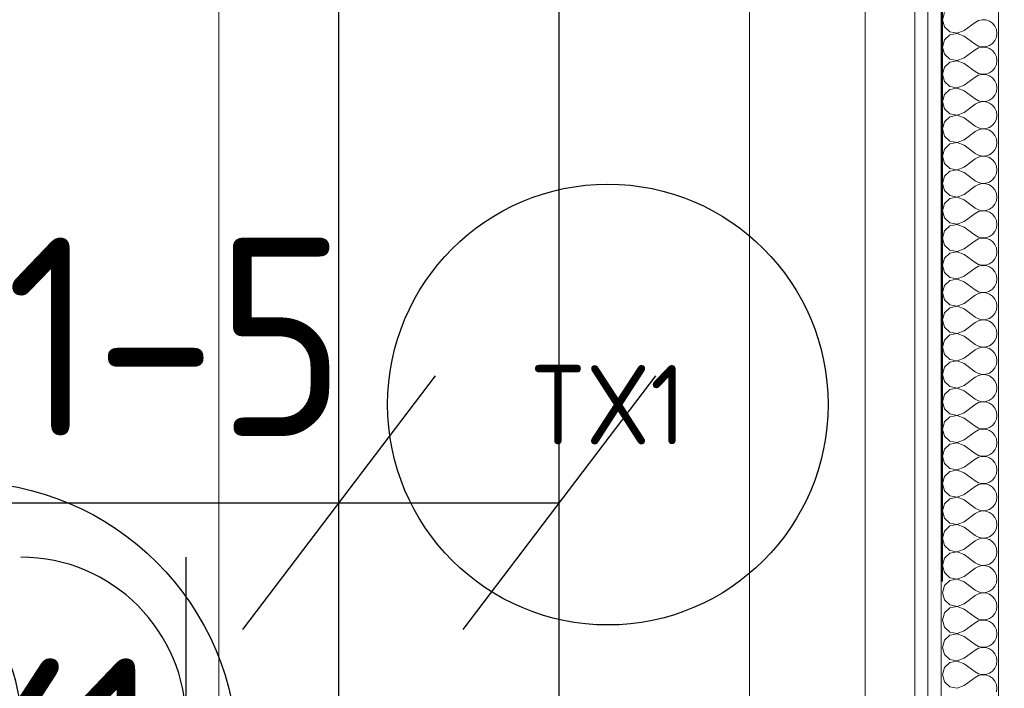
# Model space of a CAD drawing. Header units: millimetres. Extents: x -39149 to 267781, y -2340 to 58540.
# Tile 24 of 244: x 6349 to 7243, y 9063 to 9670. Entities that reach past the tile are written whole.
import ezdxf
from ezdxf.enums import TextEntityAlignment as Align

# ---------------------------------------------------------------- set-up
doc = ezdxf.new("R2010")
doc.units = ezdxf.units.MM
doc.header["$LTSCALE"] = 100
doc.header["$MEASUREMENT"] = 0
for name, pattern in [('B0605', [141, 70, -35, 1, -35]), ('B0704', [150, 100, -50]), ('E_GOOT2', [2000, 1000, 1000])]:
    doc.linetypes.add(name, pattern=pattern)
for name, color, linetype in [('22 C Binnenwanden', 7, 'Continuous'), ('22 C Binnenwanden Doorsnede-arcering', 7, 'Continuous'), ('22 C Binnenwanden Laagscheidingslijnen', 7, 'Continuous'), ('45 Plafond', 7, 'Continuous'), ('82 Interieur', 7, 'Continuous'), ('A Stramien', 7, 'Continuous'), ('EL6122--_L', 4, 'Continuous'), ('EL6131--_KG', 3, 'Continuous'), ('EL6311--_LICHT_BINNEN', 3, 'Continuous'), ('handhaven - AL$1A---_ALGEMEEN', 8, 'Continuous'), ('T Maatvoering 1_ 50', 7, 'Continuous')]:
    doc.layers.add(name, color=color, linetype=linetype)
doc.styles.add('BURO-018', font='isocp.shx', dxfattribs={"height": 180})
doc.styles.add('GENERATED_STYLE_3', font='swiss.ttf', dxfattribs={"width": 0.96})

# ---------------------------------------------------------------- blocks, each defined once
blk = doc.blocks.new('Slab_152_7', base_point=(61.48, 11625))
at = {"layer": '45 Plafond', "color": 8, "linetype": 'Continuous', "lineweight": 0}
blk.add_lwpolyline([(61.48, 11625), (7161.48, 11625), (7161.48, 7850), (18261.48, 7850), (18261.48, 10250), (18050.2, 10250), (18050.2, 11625), (35849.88, 11625), (35849.88, 11399.97), (36099.88, 11399.97), (36099.88, 12175), (39053.15, 12175), (39053.15, 11445), (43211.48, 11445), (43211.48, 10132), (43211.48, 5466.07), (41411.48, 5466.07), (41411.48, 10199.65), (34211.48, 10199.65), (34211.48, 612.08, -0.138201), (61.48, 5162.88)], format="xyb", close=True, dxfattribs=at)
blk = doc.blocks.new('*X800')
at = {"layer": '22 C Binnenwanden Doorsnede-arcering', "color": 8, "linetype": 'Continuous', "lineweight": 0}
for p, q in [((7188.57, 9676.03), (7186.72, 9669.52)), ((7186.72, 9669.52), (7188.57, 9663.01)), ((7206.53, 9659.62), (7216.43, 9667.05)), ((7219.42, 9668.7), (7216.43, 9667.05)), ((7222.75, 9669.47), (7219.42, 9668.7)), ((7226.16, 9669.31), (7222.75, 9669.47)), ((7229.4, 9668.22), (7226.16, 9669.31)), ((7232.21, 9666.28), (7229.4, 9668.22)), ((7234.39, 9663.65), (7232.21, 9666.28)), ((7188.57, 9663.01), (7193.56, 9658.45)), ((7193.56, 9658.45), (7200.21, 9657.19)), ((7200.21, 9657.19), (7206.53, 9659.62)), ((7235.77, 9660.53), (7234.39, 9663.65)), ((7236.24, 9657.14), (7235.77, 9660.53)), ((7188.57, 9651.27), (7186.72, 9644.76)), ((7193.56, 9655.84), (7188.57, 9651.27)), ((7200.21, 9657.09), (7193.56, 9655.84)), ((7206.53, 9654.67), (7200.21, 9657.09)), ((7206.53, 9654.67), (7216.43, 9647.24)), ((7232.21, 9648), (7234.39, 9650.63)), ((7234.39, 9650.63), (7235.77, 9653.76)), ((7235.77, 9653.76), (7236.24, 9657.14)), ((7186.72, 9644.76), (7188.57, 9638.25)), ((7206.53, 9634.86), (7216.43, 9642.29)), ((7216.43, 9647.24), (7219.42, 9645.59)), ((7219.42, 9643.94), (7216.43, 9642.29)), ((7219.42, 9645.59), (7222.75, 9644.81)), ((7222.75, 9644.71), (7219.42, 9643.94)), ((7222.75, 9644.81), (7226.16, 9644.98)), ((7226.16, 9644.55), (7222.75, 9644.71)), ((7226.16, 9644.98), (7229.4, 9646.07)), ((7229.4, 9643.45), (7226.16, 9644.55)), ((7229.4, 9646.07), (7232.21, 9648)), ((7232.21, 9641.52), (7229.4, 9643.45)), ((7234.39, 9638.89), (7232.21, 9641.52)), ((7188.57, 9638.25), (7193.56, 9633.69)), ((7193.56, 9631.07), (7188.57, 9626.51)), ((7193.56, 9633.69), (7200.21, 9632.43)), ((7200.21, 9632.33), (7193.56, 9631.07)), ((7200.21, 9632.43), (7206.53, 9634.86)), ((7206.53, 9629.9), (7200.21, 9632.33)), ((7235.77, 9635.76), (7234.39, 9638.89)), ((7236.24, 9632.38), (7235.77, 9635.76)), ((7235.77, 9629), (7236.24, 9632.38)), ((7188.57, 9626.51), (7186.72, 9620)), ((7206.53, 9629.9), (7216.43, 9622.48)), ((7216.43, 9622.48), (7219.42, 9620.82)), ((7229.4, 9621.31), (7232.21, 9623.24)), ((7232.21, 9623.24), (7234.39, 9625.87)), ((7234.39, 9625.87), (7235.77, 9629)), ((7186.72, 9620), (7188.57, 9613.49)), ((7188.57, 9613.49), (7193.56, 9608.93)), ((7206.53, 9610.1), (7216.43, 9617.52)), ((7219.42, 9619.18), (7216.43, 9617.52)), ((7219.42, 9620.82), (7222.75, 9620.05)), ((7222.75, 9619.95), (7219.42, 9619.18)), ((7222.75, 9620.05), (7226.16, 9620.22)), ((7226.16, 9619.78), (7222.75, 9619.95)), ((7226.16, 9620.22), (7229.4, 9621.31)), ((7229.4, 9618.69), (7226.16, 9619.78)), ((7232.21, 9616.76), (7229.4, 9618.69)), ((7234.39, 9614.13), (7232.21, 9616.76)), ((7235.77, 9611), (7234.39, 9614.13)), ((7193.56, 9606.31), (7188.57, 9601.75)), ((7193.56, 9608.93), (7200.21, 9607.67)), ((7200.21, 9607.57), (7193.56, 9606.31)), ((7200.21, 9607.67), (7206.53, 9610.1)), ((7206.53, 9605.14), (7200.21, 9607.57)), ((7206.53, 9605.14), (7216.43, 9597.71)), ((7234.39, 9601.11), (7235.77, 9604.24)), ((7236.24, 9607.62), (7235.77, 9611)), ((7235.77, 9604.24), (7236.24, 9607.62)), ((7188.57, 9601.75), (7186.72, 9595.24)), ((7186.72, 9595.24), (7188.57, 9588.73)), ((7216.43, 9597.71), (7219.42, 9596.06)), ((7219.42, 9596.06), (7222.75, 9595.29)), ((7222.75, 9595.19), (7219.42, 9594.41)), ((7222.75, 9595.29), (7226.16, 9595.45)), ((7226.16, 9595.02), (7222.75, 9595.19)), ((7226.16, 9595.45), (7229.4, 9596.55)), ((7229.4, 9593.93), (7226.16, 9595.02)), ((7229.4, 9596.55), (7232.21, 9598.48)), ((7232.21, 9598.48), (7234.39, 9601.11)), ((7188.57, 9588.73), (7193.56, 9584.16)), ((7206.53, 9585.33), (7216.43, 9592.76)), ((7219.42, 9594.41), (7216.43, 9592.76)), ((7232.21, 9592), (7229.4, 9593.93)), ((7234.39, 9589.37), (7232.21, 9592)), ((7235.77, 9586.24), (7234.39, 9589.37)), ((7236.24, 9582.86), (7235.77, 9586.24)), ((7188.57, 9576.99), (7186.72, 9570.48)), ((7193.56, 9581.55), (7188.57, 9576.99)), ((7193.56, 9584.16), (7200.21, 9582.91)), ((7200.21, 9582.81), (7193.56, 9581.55)), ((7200.21, 9582.91), (7206.53, 9585.33)), ((7206.53, 9580.38), (7200.21, 9582.81)), ((7206.53, 9580.38), (7216.43, 9572.95)), ((7234.39, 9576.35), (7235.77, 9579.47)), ((7235.77, 9579.47), (7236.24, 9582.86)), ((7186.72, 9570.48), (7188.57, 9563.97)), ((7206.53, 9560.57), (7216.43, 9568)), ((7216.43, 9572.95), (7219.42, 9571.3)), ((7219.42, 9569.65), (7216.43, 9568)), ((7219.42, 9571.3), (7222.75, 9570.53)), ((7222.75, 9570.43), (7219.42, 9569.65)), ((7222.75, 9570.53), (7226.16, 9570.69)), ((7226.16, 9570.26), (7222.75, 9570.43)), ((7226.16, 9570.69), (7229.4, 9571.78)), ((7229.4, 9569.17), (7226.16, 9570.26)), ((7229.4, 9571.78), (7232.21, 9573.72)), ((7232.21, 9567.23), (7229.4, 9569.17)), ((7232.21, 9573.72), (7234.39, 9576.35)), ((7188.57, 9563.97), (7193.56, 9559.4)), ((7193.56, 9559.4), (7200.21, 9558.15)), ((7200.21, 9558.15), (7206.53, 9560.57)), ((7234.39, 9564.6), (7232.21, 9567.23)), ((7235.77, 9561.48), (7234.39, 9564.6)), ((7236.24, 9558.1), (7235.77, 9561.48)), ((7188.57, 9552.22), (7186.72, 9545.71)), ((7193.56, 9556.79), (7188.57, 9552.22)), ((7200.21, 9558.05), (7193.56, 9556.79)), ((7206.53, 9555.62), (7200.21, 9558.05)), ((7206.53, 9555.62), (7216.43, 9548.19)), ((7232.21, 9548.96), (7234.39, 9551.59)), ((7234.39, 9551.59), (7235.77, 9554.71)), ((7235.77, 9554.71), (7236.24, 9558.1)), ((7186.72, 9545.71), (7188.57, 9539.21)), ((7206.53, 9535.81), (7216.43, 9543.24)), ((7216.43, 9548.19), (7219.42, 9546.54)), ((7219.42, 9544.89), (7216.43, 9543.24)), ((7219.42, 9546.54), (7222.75, 9545.76)), ((7222.75, 9545.66), (7219.42, 9544.89)), ((7222.75, 9545.76), (7226.16, 9545.93)), ((7226.16, 9545.5), (7222.75, 9545.66)), ((7226.16, 9545.93), (7229.4, 9547.02)), ((7229.4, 9544.41), (7226.16, 9545.5)), ((7229.4, 9547.02), (7232.21, 9548.96)), ((7232.21, 9542.47), (7229.4, 9544.41)), ((7234.39, 9539.84), (7232.21, 9542.47)), ((7188.57, 9539.21), (7193.56, 9534.64)), ((7193.56, 9534.64), (7200.21, 9533.38)), ((7200.21, 9533.28), (7193.56, 9532.03)), ((7200.21, 9533.38), (7206.53, 9535.81)), ((7206.53, 9530.86), (7200.21, 9533.28)), ((7235.77, 9536.72), (7234.39, 9539.84)), ((7236.24, 9533.33), (7235.77, 9536.72)), ((7235.77, 9529.95), (7236.24, 9533.33)), ((7188.57, 9527.46), (7186.72, 9520.95)), ((7193.56, 9532.03), (7188.57, 9527.46)), ((7206.53, 9530.86), (7216.43, 9523.43)), ((7216.43, 9523.43), (7219.42, 9521.78)), ((7229.4, 9522.26), (7232.21, 9524.19)), ((7232.21, 9524.19), (7234.39, 9526.82)), ((7234.39, 9526.82), (7235.77, 9529.95)), ((7186.72, 9520.95), (7188.57, 9514.44)), ((7188.57, 9514.44), (7193.56, 9509.88)), ((7206.53, 9511.05), (7216.43, 9518.48)), ((7219.42, 9520.13), (7216.43, 9518.48)), ((7219.42, 9521.78), (7222.75, 9521)), ((7222.75, 9520.9), (7219.42, 9520.13)), ((7222.75, 9521), (7226.16, 9521.17)), ((7226.16, 9520.74), (7222.75, 9520.9)), ((7226.16, 9521.17), (7229.4, 9522.26)), ((7229.4, 9519.65), (7226.16, 9520.74)), ((7232.21, 9517.71), (7229.4, 9519.65)), ((7234.39, 9515.08), (7232.21, 9517.71)), ((7235.77, 9511.95), (7234.39, 9515.08)), ((7193.56, 9507.26), (7188.57, 9502.7)), ((7193.56, 9509.88), (7200.21, 9508.62)), ((7200.21, 9508.52), (7193.56, 9507.26)), ((7200.21, 9508.62), (7206.53, 9511.05)), ((7206.53, 9506.1), (7200.21, 9508.52)), ((7206.53, 9506.1), (7216.43, 9498.67)), ((7236.24, 9508.57), (7235.77, 9511.95)), ((7235.77, 9505.19), (7236.24, 9508.57)), ((7188.57, 9502.7), (7186.72, 9496.19)), ((7216.43, 9498.67), (7219.42, 9497.01)), ((7219.42, 9497.01), (7222.75, 9496.24)), ((7222.75, 9496.24), (7226.16, 9496.41)), ((7226.16, 9496.41), (7229.4, 9497.5)), ((7229.4, 9497.5), (7232.21, 9499.43)), ((7232.21, 9499.43), (7234.39, 9502.06)), ((7234.39, 9502.06), (7235.77, 9505.19)), ((7186.72, 9496.19), (7188.57, 9489.68)), ((7188.57, 9489.68), (7193.56, 9485.12)), ((7206.53, 9486.29), (7216.43, 9493.71)), ((7219.42, 9495.37), (7216.43, 9493.71)), ((7222.75, 9496.14), (7219.42, 9495.37)), ((7226.16, 9495.97), (7222.75, 9496.14)), ((7229.4, 9494.88), (7226.16, 9495.97)), ((7232.21, 9492.95), (7229.4, 9494.88)), ((7234.39, 9490.32), (7232.21, 9492.95)), ((7235.77, 9487.19), (7234.39, 9490.32)), ((7193.56, 9482.5), (7188.57, 9477.94)), ((7193.56, 9485.12), (7200.21, 9483.86)), ((7200.21, 9483.76), (7193.56, 9482.5)), ((7200.21, 9483.86), (7206.53, 9486.29)), ((7206.53, 9481.33), (7200.21, 9483.76)), ((7206.53, 9481.33), (7216.43, 9473.9)), ((7234.39, 9477.3), (7235.77, 9480.43)), ((7236.24, 9483.81), (7235.77, 9487.19)), ((7235.77, 9480.43), (7236.24, 9483.81)), ((7188.57, 9477.94), (7186.72, 9471.43)), ((7186.72, 9471.43), (7188.57, 9464.92)), ((7216.43, 9473.9), (7219.42, 9472.25)), ((7219.42, 9470.61), (7216.43, 9468.95)), ((7219.42, 9472.25), (7222.75, 9471.48)), ((7222.75, 9471.38), (7219.42, 9470.61)), ((7222.75, 9471.48), (7226.16, 9471.64)), ((7226.16, 9471.21), (7222.75, 9471.38)), ((7226.16, 9471.64), (7229.4, 9472.74)), ((7229.4, 9470.12), (7226.16, 9471.21)), ((7229.4, 9472.74), (7232.21, 9474.67)), ((7232.21, 9468.19), (7229.4, 9470.12)), ((7232.21, 9474.67), (7234.39, 9477.3)), ((7188.57, 9464.92), (7193.56, 9460.35)), ((7200.21, 9459.1), (7206.53, 9461.52)), ((7206.53, 9461.52), (7216.43, 9468.95)), ((7234.39, 9465.56), (7232.21, 9468.19)), ((7235.77, 9462.43), (7234.39, 9465.56)), ((7236.24, 9459.05), (7235.77, 9462.43)), ((7188.57, 9453.18), (7186.72, 9446.67)), ((7193.56, 9457.74), (7188.57, 9453.18)), ((7193.56, 9460.35), (7200.21, 9459.1)), ((7200.21, 9459), (7193.56, 9457.74)), ((7206.53, 9456.57), (7200.21, 9459)), ((7206.53, 9456.57), (7216.43, 9449.14)), ((7232.21, 9449.91), (7234.39, 9452.54)), ((7234.39, 9452.54), (7235.77, 9455.66)), ((7235.77, 9455.66), (7236.24, 9459.05)), ((7186.72, 9446.67), (7188.57, 9440.16)), ((7206.53, 9436.76), (7216.43, 9444.19)), ((7216.43, 9449.14), (7219.42, 9447.49)), ((7219.42, 9445.84), (7216.43, 9444.19)), ((7219.42, 9447.49), (7222.75, 9446.72)), ((7222.75, 9446.62), (7219.42, 9445.84)), ((7222.75, 9446.72), (7226.16, 9446.88)), ((7226.16, 9446.45), (7222.75, 9446.62)), ((7226.16, 9446.88), (7229.4, 9447.97)), ((7229.4, 9445.36), (7226.16, 9446.45)), ((7229.4, 9447.97), (7232.21, 9449.91)), ((7232.21, 9443.43), (7229.4, 9445.36)), ((7234.39, 9440.79), (7232.21, 9443.43)), ((7188.57, 9440.16), (7193.56, 9435.59)), ((7193.56, 9435.59), (7200.21, 9434.34)), ((7200.21, 9434.24), (7193.56, 9432.98)), ((7200.21, 9434.34), (7206.53, 9436.76)), ((7206.53, 9431.81), (7200.21, 9434.24)), ((7235.77, 9437.67), (7234.39, 9440.79)), ((7236.24, 9434.29), (7235.77, 9437.67)), ((7235.77, 9430.9), (7236.24, 9434.29)), ((7188.57, 9428.41), (7186.72, 9421.9)), ((7193.56, 9432.98), (7188.57, 9428.41)), ((7206.53, 9431.81), (7216.43, 9424.38)), ((7229.4, 9423.21), (7232.21, 9425.15)), ((7232.21, 9425.15), (7234.39, 9427.78)), ((7234.39, 9427.78), (7235.77, 9430.9)), ((7186.72, 9421.9), (7188.57, 9415.4)), ((7206.53, 9412), (7216.43, 9419.43)), ((7216.43, 9424.38), (7219.42, 9422.73)), ((7219.42, 9421.08), (7216.43, 9419.43)), ((7219.42, 9422.73), (7222.75, 9421.95)), ((7222.75, 9421.85), (7219.42, 9421.08)), ((7222.75, 9421.95), (7226.16, 9422.12)), ((7226.16, 9421.69), (7222.75, 9421.85)), ((7226.16, 9422.12), (7229.4, 9423.21)), ((7229.4, 9420.6), (7226.16, 9421.69)), ((7232.21, 9418.66), (7229.4, 9420.6)), ((7234.39, 9416.03), (7232.21, 9418.66)), ((7235.77, 9412.91), (7234.39, 9416.03)), ((7188.57, 9415.4), (7193.56, 9410.83)), ((7193.56, 9408.22), (7188.57, 9403.65)), ((7193.56, 9410.83), (7200.21, 9409.57)), ((7200.21, 9409.47), (7193.56, 9408.22)), ((7200.21, 9409.57), (7206.53, 9412)), ((7206.53, 9407.05), (7200.21, 9409.47)), ((7206.53, 9407.05), (7216.43, 9399.62)), ((7236.24, 9409.52), (7235.77, 9412.91)), ((7235.77, 9406.14), (7236.24, 9409.52)), ((7188.57, 9403.65), (7186.72, 9397.14)), ((7216.43, 9399.62), (7219.42, 9397.97)), ((7226.16, 9397.36), (7229.4, 9398.45)), ((7229.4, 9398.45), (7232.21, 9400.38)), ((7232.21, 9400.38), (7234.39, 9403.01)), ((7234.39, 9403.01), (7235.77, 9406.14)), ((7186.72, 9397.14), (7188.57, 9390.63)), ((7188.57, 9390.63), (7193.56, 9386.07)), ((7206.53, 9387.24), (7216.43, 9394.67)), ((7219.42, 9396.32), (7216.43, 9394.67)), ((7219.42, 9397.97), (7222.75, 9397.19)), ((7222.75, 9397.09), (7219.42, 9396.32)), ((7222.75, 9397.19), (7226.16, 9397.36)), ((7226.16, 9396.93), (7222.75, 9397.09)), ((7229.4, 9395.84), (7226.16, 9396.93)), ((7232.21, 9393.9), (7229.4, 9395.84)), ((7234.39, 9391.27), (7232.21, 9393.9)), ((7235.77, 9388.15), (7234.39, 9391.27)), ((7193.56, 9383.45), (7188.57, 9378.89)), ((7193.56, 9386.07), (7200.21, 9384.81)), ((7200.21, 9384.71), (7193.56, 9383.45)), ((7200.21, 9384.81), (7206.53, 9387.24)), ((7206.53, 9382.29), (7200.21, 9384.71)), ((7206.53, 9382.29), (7216.43, 9374.86)), ((7234.39, 9378.25), (7235.77, 9381.38)), ((7236.24, 9384.76), (7235.77, 9388.15)), ((7235.77, 9381.38), (7236.24, 9384.76)), ((7188.57, 9378.89), (7186.72, 9372.38)), ((7186.72, 9372.38), (7188.57, 9365.87)), ((7216.43, 9374.86), (7219.42, 9373.2)), ((7219.42, 9371.56), (7216.43, 9369.9)), ((7219.42, 9373.2), (7222.75, 9372.43)), ((7222.75, 9372.33), (7219.42, 9371.56)), ((7222.75, 9372.43), (7226.16, 9372.6)), ((7226.16, 9372.17), (7222.75, 9372.33)), ((7226.16, 9372.6), (7229.4, 9373.69)), ((7229.4, 9371.07), (7226.16, 9372.17)), ((7229.4, 9373.69), (7232.21, 9375.62)), ((7232.21, 9375.62), (7234.39, 9378.25)), ((7188.57, 9365.87), (7193.56, 9361.31)), ((7200.21, 9360.05), (7206.53, 9362.48)), ((7206.53, 9362.48), (7216.43, 9369.9)), ((7232.21, 9369.14), (7229.4, 9371.07)), ((7234.39, 9366.51), (7232.21, 9369.14)), ((7235.77, 9363.38), (7234.39, 9366.51)), ((7236.24, 9360), (7235.77, 9363.38)), ((7188.57, 9354.13), (7186.72, 9347.62)), ((7193.56, 9358.69), (7188.57, 9354.13)), ((7193.56, 9361.31), (7200.21, 9360.05)), ((7200.21, 9359.95), (7193.56, 9358.69)), ((7206.53, 9357.52), (7200.21, 9359.95)), ((7206.53, 9357.52), (7216.43, 9350.1)), ((7232.21, 9350.86), (7234.39, 9353.49)), ((7234.39, 9353.49), (7235.77, 9356.62)), ((7235.77, 9356.62), (7236.24, 9360)), ((7186.72, 9347.62), (7188.57, 9341.11)), ((7206.53, 9337.71), (7216.43, 9345.14)), ((7216.43, 9350.1), (7219.42, 9348.44)), ((7219.42, 9346.8), (7216.43, 9345.14)), ((7219.42, 9348.44), (7222.75, 9347.67)), ((7222.75, 9347.57), (7219.42, 9346.8)), ((7222.75, 9347.67), (7226.16, 9347.83)), ((7226.16, 9347.4), (7222.75, 9347.57)), ((7226.16, 9347.83), (7229.4, 9348.93)), ((7229.4, 9346.31), (7226.16, 9347.4)), ((7229.4, 9348.93), (7232.21, 9350.86)), ((7232.21, 9344.38), (7229.4, 9346.31)), ((7234.39, 9341.75), (7232.21, 9344.38)), ((7188.57, 9341.11), (7193.56, 9336.55)), ((7193.56, 9336.55), (7200.21, 9335.29)), ((7200.21, 9335.29), (7206.53, 9337.71)), ((7235.77, 9338.62), (7234.39, 9341.75)), ((7236.24, 9335.24), (7235.77, 9338.62)), ((7188.57, 9329.37), (7186.72, 9322.86)), ((7193.56, 9333.93), (7188.57, 9329.37)), ((7200.21, 9335.19), (7193.56, 9333.93)), ((7206.53, 9332.76), (7200.21, 9335.19)), ((7206.53, 9332.76), (7216.43, 9325.33)), ((7232.21, 9326.1), (7234.39, 9328.73)), ((7234.39, 9328.73), (7235.77, 9331.85)), ((7235.77, 9331.85), (7236.24, 9335.24)), ((7186.72, 9322.86), (7188.57, 9316.35)), ((7206.53, 9312.95), (7216.43, 9320.38)), ((7216.43, 9325.33), (7219.42, 9323.68)), ((7219.42, 9322.03), (7216.43, 9320.38)), ((7219.42, 9323.68), (7222.75, 9322.91)), ((7222.75, 9322.81), (7219.42, 9322.03)), ((7222.75, 9322.91), (7226.16, 9323.07)), ((7226.16, 9322.64), (7222.75, 9322.81)), ((7226.16, 9323.07), (7229.4, 9324.16)), ((7229.4, 9321.55), (7226.16, 9322.64)), ((7229.4, 9324.16), (7232.21, 9326.1)), ((7232.21, 9319.62), (7229.4, 9321.55)), ((7234.39, 9316.99), (7232.21, 9319.62)), ((7188.57, 9316.35), (7193.56, 9311.78)), ((7193.56, 9309.17), (7188.57, 9304.6)), ((7193.56, 9311.78), (7200.21, 9310.53)), ((7200.21, 9310.43), (7193.56, 9309.17)), ((7200.21, 9310.53), (7206.53, 9312.95)), ((7206.53, 9308), (7200.21, 9310.43)), ((7235.77, 9313.86), (7234.39, 9316.99)), ((7236.24, 9310.48), (7235.77, 9313.86)), ((7235.77, 9307.09), (7236.24, 9310.48)), ((7188.57, 9304.6), (7186.72, 9298.1)), ((7206.53, 9308), (7216.43, 9300.57)), ((7216.43, 9300.57), (7219.42, 9298.92)), ((7229.4, 9299.4), (7232.21, 9301.34)), ((7232.21, 9301.34), (7234.39, 9303.97)), ((7234.39, 9303.97), (7235.77, 9307.09)), ((7186.72, 9298.1), (7188.57, 9291.59)), ((7188.57, 9291.59), (7193.56, 9287.02)), ((7206.53, 9288.19), (7216.43, 9295.62)), ((7219.42, 9297.27), (7216.43, 9295.62)), ((7219.42, 9298.92), (7222.75, 9298.15)), ((7222.75, 9298.05), (7219.42, 9297.27)), ((7222.75, 9298.15), (7226.16, 9298.31)), ((7226.16, 9297.88), (7222.75, 9298.05)), ((7226.16, 9298.31), (7229.4, 9299.4)), ((7229.4, 9296.79), (7226.16, 9297.88)), ((7232.21, 9294.85), (7229.4, 9296.79)), ((7234.39, 9292.22), (7232.21, 9294.85)), ((7235.77, 9289.1), (7234.39, 9292.22)), ((7193.56, 9284.41), (7188.57, 9279.84)), ((7193.56, 9287.02), (7200.21, 9285.76)), ((7200.21, 9285.66), (7193.56, 9284.41)), ((7200.21, 9285.76), (7206.53, 9288.19)), ((7206.53, 9283.24), (7200.21, 9285.66)), ((7206.53, 9283.24), (7216.43, 9275.81)), ((7234.39, 9279.21), (7235.77, 9282.33)), ((7236.24, 9285.71), (7235.77, 9289.1)), ((7235.77, 9282.33), (7236.24, 9285.71)), ((7188.57, 9279.84), (7186.72, 9273.33)), ((7186.72, 9273.33), (7188.57, 9266.82)), ((7216.43, 9275.81), (7219.42, 9274.16)), ((7219.42, 9274.16), (7222.75, 9273.38)), ((7222.75, 9273.28), (7219.42, 9272.51)), ((7222.75, 9273.38), (7226.16, 9273.55)), ((7226.16, 9273.12), (7222.75, 9273.28)), ((7226.16, 9273.55), (7229.4, 9274.64)), ((7229.4, 9272.03), (7226.16, 9273.12)), ((7229.4, 9274.64), (7232.21, 9276.57)), ((7232.21, 9276.57), (7234.39, 9279.21)), ((7188.57, 9266.82), (7193.56, 9262.26)), ((7206.53, 9263.43), (7216.43, 9270.86)), ((7219.42, 9272.51), (7216.43, 9270.86)), ((7232.21, 9270.09), (7229.4, 9272.03)), ((7234.39, 9267.46), (7232.21, 9270.09)), ((7235.77, 9264.34), (7234.39, 9267.46)), ((7236.24, 9260.95), (7235.77, 9264.34)), ((7188.57, 9255.08), (7186.72, 9248.57)), ((7193.56, 9259.65), (7188.57, 9255.08)), ((7193.56, 9262.26), (7200.21, 9261)), ((7200.21, 9260.9), (7193.56, 9259.65)), ((7200.21, 9261), (7206.53, 9263.43)), ((7206.53, 9258.48), (7200.21, 9260.9)), ((7206.53, 9258.48), (7216.43, 9251.05)), ((7234.39, 9254.44), (7235.77, 9257.57)), ((7235.77, 9257.57), (7236.24, 9260.95)), ((7186.72, 9248.57), (7188.57, 9242.06)), ((7206.53, 9238.67), (7216.43, 9246.1)), ((7216.43, 9251.05), (7219.42, 9249.39)), ((7219.42, 9247.75), (7216.43, 9246.1)), ((7219.42, 9249.39), (7222.75, 9248.62)), ((7222.75, 9248.52), (7219.42, 9247.75)), ((7222.75, 9248.62), (7226.16, 9248.79)), ((7226.16, 9248.36), (7222.75, 9248.52)), ((7226.16, 9248.79), (7229.4, 9249.88)), ((7229.4, 9247.26), (7226.16, 9248.36)), ((7229.4, 9249.88), (7232.21, 9251.81)), ((7232.21, 9245.33), (7229.4, 9247.26)), ((7232.21, 9251.81), (7234.39, 9254.44)), ((7188.57, 9242.06), (7193.56, 9237.5)), ((7193.56, 9237.5), (7200.21, 9236.24)), ((7200.21, 9236.24), (7206.53, 9238.67)), ((7234.39, 9242.7), (7232.21, 9245.33)), ((7235.77, 9239.57), (7234.39, 9242.7)), ((7236.24, 9236.19), (7235.77, 9239.57)), ((7188.57, 9230.32), (7186.72, 9223.81)), ((7193.56, 9234.88), (7188.57, 9230.32)), ((7200.21, 9236.14), (7193.56, 9234.88)), ((7206.53, 9233.71), (7200.21, 9236.14)), ((7206.53, 9233.71), (7216.43, 9226.29)), ((7232.21, 9227.05), (7234.39, 9229.68)), ((7234.39, 9229.68), (7235.77, 9232.81)), ((7235.77, 9232.81), (7236.24, 9236.19)), ((7186.72, 9223.81), (7188.57, 9217.3)), ((7206.53, 9213.9), (7216.43, 9221.33)), ((7216.43, 9226.29), (7219.42, 9224.63)), ((7219.42, 9222.99), (7216.43, 9221.33)), ((7219.42, 9224.63), (7222.75, 9223.86)), ((7222.75, 9223.76), (7219.42, 9222.99)), ((7222.75, 9223.86), (7226.16, 9224.03)), ((7226.16, 9223.59), (7222.75, 9223.76)), ((7226.16, 9224.03), (7229.4, 9225.12)), ((7229.4, 9222.5), (7226.16, 9223.59)), ((7229.4, 9225.12), (7232.21, 9227.05)), ((7232.21, 9220.57), (7229.4, 9222.5)), ((7234.39, 9217.94), (7232.21, 9220.57)), ((7188.57, 9217.3), (7193.56, 9212.74)), ((7193.56, 9212.74), (7200.21, 9211.48)), ((7200.21, 9211.38), (7193.56, 9210.12)), ((7200.21, 9211.48), (7206.53, 9213.9)), ((7206.53, 9208.95), (7200.21, 9211.38)), ((7235.77, 9214.81), (7234.39, 9217.94)), ((7236.24, 9211.43), (7235.77, 9214.81)), ((7235.77, 9208.05), (7236.24, 9211.43)), ((7188.57, 9205.56), (7186.72, 9199.05)), ((7193.56, 9210.12), (7188.57, 9205.56)), ((7206.53, 9208.95), (7216.43, 9201.52)), ((7216.43, 9201.52), (7219.42, 9199.87)), ((7229.4, 9200.35), (7232.21, 9202.29)), ((7232.21, 9202.29), (7234.39, 9204.92)), ((7234.39, 9204.92), (7235.77, 9208.05)), ((7186.72, 9199.05), (7188.57, 9192.54)), ((7188.57, 9192.54), (7193.56, 9187.97)), ((7206.53, 9189.14), (7216.43, 9196.57)), ((7219.42, 9198.22), (7216.43, 9196.57)), ((7219.42, 9199.87), (7222.75, 9199.1)), ((7222.75, 9199), (7219.42, 9198.22)), ((7222.75, 9199.1), (7226.16, 9199.26)), ((7226.16, 9198.83), (7222.75, 9199)), ((7226.16, 9199.26), (7229.4, 9200.35)), ((7229.4, 9197.74), (7226.16, 9198.83)), ((7232.21, 9195.81), (7229.4, 9197.74)), ((7234.39, 9193.18), (7232.21, 9195.81)), ((7235.77, 9190.05), (7234.39, 9193.18)), ((7193.56, 9185.36), (7188.57, 9180.79)), ((7193.56, 9187.97), (7200.21, 9186.72)), ((7200.21, 9186.62), (7193.56, 9185.36)), ((7200.21, 9186.72), (7206.53, 9189.14)), ((7206.53, 9184.19), (7200.21, 9186.62)), ((7206.53, 9184.19), (7216.43, 9176.76)), ((7236.24, 9186.67), (7235.77, 9190.05)), ((7235.77, 9183.28), (7236.24, 9186.67)), ((7188.57, 9180.79), (7186.72, 9174.29)), ((7216.43, 9176.76), (7219.42, 9175.11)), ((7219.42, 9175.11), (7222.75, 9174.34)), ((7222.75, 9174.34), (7226.16, 9174.5)), ((7226.16, 9174.5), (7229.4, 9175.59)), ((7229.4, 9175.59), (7232.21, 9177.53)), ((7232.21, 9177.53), (7234.39, 9180.16)), ((7234.39, 9180.16), (7235.77, 9183.28)), ((7186.72, 9174.29), (7188.57, 9167.78)), ((7188.57, 9167.78), (7193.56, 9163.21)), ((7206.53, 9164.38), (7216.43, 9171.81)), ((7219.42, 9173.46), (7216.43, 9171.81)), ((7222.75, 9174.24), (7219.42, 9173.46)), ((7226.16, 9174.07), (7222.75, 9174.24)), ((7229.4, 9172.98), (7226.16, 9174.07)), ((7232.21, 9171.04), (7229.4, 9172.98)), ((7234.39, 9168.41), (7232.21, 9171.04)), ((7235.77, 9165.29), (7234.39, 9168.41)), ((7193.56, 9160.6), (7188.57, 9156.03)), ((7193.56, 9163.21), (7200.21, 9161.95)), ((7200.21, 9161.85), (7193.56, 9160.6)), ((7200.21, 9161.95), (7206.53, 9164.38)), ((7206.53, 9159.43), (7200.21, 9161.85)), ((7206.53, 9159.43), (7216.43, 9152)), ((7234.39, 9155.4), (7235.77, 9158.52)), ((7236.24, 9161.9), (7235.77, 9165.29)), ((7235.77, 9158.52), (7236.24, 9161.9)), ((7188.57, 9156.03), (7186.72, 9149.52)), ((7186.72, 9149.52), (7188.57, 9143.01)), ((7216.43, 9152), (7219.42, 9150.35)), ((7219.42, 9148.7), (7216.43, 9147.05)), ((7219.42, 9150.35), (7222.75, 9149.57)), ((7222.75, 9149.47), (7219.42, 9148.7)), ((7222.75, 9149.57), (7226.16, 9149.74)), ((7226.16, 9149.31), (7222.75, 9149.47)), ((7226.16, 9149.74), (7229.4, 9150.83)), ((7229.4, 9148.22), (7226.16, 9149.31)), ((7229.4, 9150.83), (7232.21, 9152.77)), ((7232.21, 9146.28), (7229.4, 9148.22)), ((7232.21, 9152.77), (7234.39, 9155.4)), ((7188.57, 9143.01), (7193.56, 9138.45)), ((7200.21, 9137.19), (7206.53, 9139.62)), ((7206.53, 9139.62), (7216.43, 9147.05)), ((7234.39, 9143.65), (7232.21, 9146.28)), ((7235.77, 9140.53), (7234.39, 9143.65)), ((7236.24, 9137.14), (7235.77, 9140.53)), ((7188.57, 9131.27), (7186.72, 9124.76)), ((7193.56, 9135.84), (7188.57, 9131.27)), ((7193.56, 9138.45), (7200.21, 9137.19)), ((7200.21, 9137.09), (7193.56, 9135.84)), ((7206.53, 9134.67), (7200.21, 9137.09)), ((7206.53, 9134.67), (7216.43, 9127.24)), ((7232.21, 9128), (7234.39, 9130.63)), ((7234.39, 9130.63), (7235.77, 9133.76)), ((7235.77, 9133.76), (7236.24, 9137.14)), ((7186.72, 9124.76), (7188.57, 9118.25)), ((7206.53, 9114.86), (7216.43, 9122.29)), ((7216.43, 9127.24), (7219.42, 9125.59)), ((7219.42, 9123.94), (7216.43, 9122.29)), ((7219.42, 9125.59), (7222.75, 9124.81)), ((7222.75, 9124.71), (7219.42, 9123.94)), ((7222.75, 9124.81), (7226.16, 9124.98)), ((7226.16, 9124.55), (7222.75, 9124.71)), ((7226.16, 9124.98), (7229.4, 9126.07)), ((7229.4, 9123.45), (7226.16, 9124.55)), ((7229.4, 9126.07), (7232.21, 9128)), ((7232.21, 9121.52), (7229.4, 9123.45)), ((7234.39, 9118.89), (7232.21, 9121.52)), ((7188.57, 9118.25), (7193.56, 9113.69)), ((7193.56, 9113.69), (7200.21, 9112.43)), ((7200.21, 9112.33), (7193.56, 9111.07)), ((7200.21, 9112.43), (7206.53, 9114.86)), ((7206.53, 9109.9), (7200.21, 9112.33)), ((7235.77, 9115.76), (7234.39, 9118.89)), ((7236.24, 9112.38), (7235.77, 9115.76)), ((7235.77, 9109), (7236.24, 9112.38)), ((7188.57, 9106.51), (7186.72, 9100)), ((7193.56, 9111.07), (7188.57, 9106.51)), ((7206.53, 9109.9), (7216.43, 9102.48)), ((7229.4, 9101.31), (7232.21, 9103.24)), ((7232.21, 9103.24), (7234.39, 9105.87)), ((7234.39, 9105.87), (7235.77, 9109)), ((7186.72, 9100), (7188.57, 9093.49)), ((7206.53, 9090.1), (7216.43, 9097.52)), ((7216.43, 9102.48), (7219.42, 9100.82)), ((7219.42, 9099.18), (7216.43, 9097.52)), ((7219.42, 9100.82), (7222.75, 9100.05)), ((7222.75, 9099.95), (7219.42, 9099.18)), ((7222.75, 9100.05), (7226.16, 9100.22)), ((7226.16, 9099.78), (7222.75, 9099.95)), ((7226.16, 9100.22), (7229.4, 9101.31)), ((7229.4, 9098.69), (7226.16, 9099.78)), ((7232.21, 9096.76), (7229.4, 9098.69)), ((7234.39, 9094.13), (7232.21, 9096.76)), ((7235.77, 9091), (7234.39, 9094.13)), ((7188.57, 9093.49), (7193.56, 9088.93)), ((7193.56, 9086.31), (7188.57, 9081.75)), ((7193.56, 9088.93), (7200.21, 9087.67)), ((7200.21, 9087.57), (7193.56, 9086.31)), ((7200.21, 9087.67), (7206.53, 9090.1)), ((7206.53, 9085.14), (7200.21, 9087.57)), ((7206.53, 9085.14), (7216.43, 9077.71)), ((7236.24, 9087.62), (7235.77, 9091)), ((7235.77, 9084.24), (7236.24, 9087.62)), ((7188.57, 9081.75), (7186.72, 9075.24)), ((7216.43, 9077.71), (7219.42, 9076.06)), ((7226.16, 9075.45), (7229.4, 9076.55)), ((7229.4, 9076.55), (7232.21, 9078.48)), ((7232.21, 9078.48), (7234.39, 9081.11)), ((7234.39, 9081.11), (7235.77, 9084.24)), ((7186.72, 9075.24), (7188.57, 9068.73)), ((7188.57, 9068.73), (7193.56, 9064.16)), ((7206.53, 9065.33), (7216.43, 9072.76)), ((7219.42, 9074.41), (7216.43, 9072.76)), ((7219.42, 9076.06), (7222.75, 9075.29)), ((7222.75, 9075.19), (7219.42, 9074.41)), ((7222.75, 9075.29), (7226.16, 9075.45)), ((7226.16, 9075.02), (7222.75, 9075.19)), ((7229.4, 9073.93), (7226.16, 9075.02)), ((7232.21, 9072), (7229.4, 9073.93)), ((7234.39, 9069.37), (7232.21, 9072)), ((7235.77, 9066.24), (7234.39, 9069.37)), ((7193.56, 9064.16), (7200.21, 9062.91)), ((7200.21, 9062.91), (7206.53, 9065.33)), ((7236.24, 9062.86), (7235.77, 9066.24)), ((7235.77, 9059.47), (7236.24, 9062.86))]:
    blk.add_line(p, q, dxfattribs=at)
blk = doc.blocks.new('Wall_282_7', base_point=(7161.48, 10150))
at = {"layer": '22 C Binnenwanden', "color": 8, "linetype": 'Continuous', "lineweight": 0}
blk.add_line((7161.48, 10150), (7161.48, 7850), dxfattribs=at)
at = {"layer": '22 C Binnenwanden Laagscheidingslijnen', "color": 8, "linetype": 'Continuous', "lineweight": 0}
for p, q in [((7173.48, 10150), (7173.48, 7862)), ((7185.48, 10150), (7185.48, 7874)), ((7237.48, 7926), (7237.48, 10150))]:
    blk.add_line(p, q, dxfattribs=at)
at = {"layer": '22 C Binnenwanden', "color": 1, "lineweight": 0}
blk.add_blockref('*X800', (0, 0), dxfattribs=at)
blk = doc.blocks.new('Standard grid marker_12')
at = {"layer": 'A Stramien', "color": 8, "linetype": 'B0605', "lineweight": 0}
blk.add_line((4000, 0), (46394.76, 0), dxfattribs=at)
at = {"layer": 'A Stramien', "color": 4, "lineweight": 0, "style": 'GENERATED_STYLE_3'}
blk.add_attdef('AC_MARKERTEXT_1', text='', height=100, rotation=90, dxfattribs=at).set_placement((-19.96, -47.08), align=Align.BOTTOM_LEFT)
blk = doc.blocks.new('1115B3A')
at = {"layer": 'handhaven - AL$1A---_ALGEMEEN', "color": 0, "linetype": 'Continuous'}
blk.add_circle((0, 0), 2.5, dxfattribs=at)
at = {"layer": 'handhaven - AL$1A---_ALGEMEEN', "color": 0, "linetype": 'Continuous', "style": 'BURO-018'}
for tag, p in [('CIRCUIT', (0, 5)), ('PANEL', (0, 5)), ('SUBCIRCUIT', (4.5, 5)), ('LIGHTFIXTURECODE', (0, 0)), ('SWITCHCODE', (4.5, -1))]:
    blk.add_attdef(tag, text='', height=1.8, dxfattribs=at).set_placement(p, align=Align.MIDDLE)
blk = doc.blocks.new('E00407')
at = {"color": 0, "linetype": 'Continuous'}
blk.add_line((-1.5, 3), (1.5, 3), dxfattribs=at)
at = {"color": 0}
for centre in [(0, 6), (0, 4.5)]:
    blk.add_arc(centre, 1.5, 180, 0, dxfattribs=at)
at = {"color": 0, "linetype": 'Continuous', "style": 'BURO-018'}
for tag, p in [('PANEL', (0, 11)), ('CIRCUIT', (0, 8)), ('SUBCIRCUIT', (4.5, 8)), ('SWITCHCODE', (3.5, 5))]:
    blk.add_attdef(tag, text='', height=1.8, dxfattribs=at).set_placement(p, align=Align.MIDDLE)
at = {"color": 0, "linetype": 'Continuous', "style": 'BURO-018', "flags": 1}
blk.add_attdef('ARTICLECODE', text='', height=1.8, dxfattribs=at).set_placement((0, 0), align=Align.MIDDLE)
blk = doc.blocks.new('armatuurWX')
at = {"layer": 'EL6311--_LICHT_BINNEN', "linetype": 'Continuous'}
blk.add_circle((4665, -2615), 500, dxfattribs=at)
at = {"layer": 'EL6311--_LICHT_BINNEN', "linetype": 'Continuous', "style": 'BURO-018'}
for tag, p in [('E_GROEP', (4665, -2115)), ('E_GKAST', (4665, -2115)), ('E_SGROEP', (5115, -2115)), ('E_ARMCODE', (4665, -2615)), ('E_SLET', (5115, -2715))]:
    blk.add_attdef(tag, text='', height=180, dxfattribs=at).set_placement(p, align=Align.MIDDLE)

msp = doc.modelspace()

# ---------------------------------------------------------------- linework, layer by layer
at = {"layer": '82 Interieur', "color": 8, "linetype": 'Continuous', "lineweight": 0}
for p, q in [((7011.48, 11475), (7011.48, 7702.78)), ((6529.48, 7217.99), (6529.48, 10993))]:
    msp.add_line(p, q, dxfattribs=at)
at = {"layer": 'EL6122--_L'}
msp.add_line((7186.48, 11700.31), (7186.48, 9159.8), dxfattribs=at)
at = {"layer": 'EL6131--_KG', "linetype": 'E_GOOT2'}
for p, q in [((6638.56, 5657.82), (6638.56, 11224.66)), ((6838.56, 5657.82), (6838.56, 11024.66)), ((6726.01, 9346.34), (6551.11, 9116.12)), ((6926.01, 9346.34), (6751.11, 9116.12)), ((6140.6, 9231.23), (6838.56, 9231.23))]:
    msp.add_line(p, q, dxfattribs=at)
at = {"layer": 'T Maatvoering 1_ 50', "color": 8, "linetype": 'B0704', "lineweight": 0}
msp.add_line((7116.64, 7813.99), (7116.64, 11625), dxfattribs=at)

# ---------------------------------------------------------------- block references
at = {"layer": '22 C Binnenwanden', "color": 1, "lineweight": 0}
msp.add_blockref('Wall_282_7', (7161.48, 10150), dxfattribs=at)
at = {"layer": '45 Plafond', "color": 252, "linetype": 'Continuous', "lineweight": 0}
msp.add_blockref('Slab_152_7', (61.48, 11625), dxfattribs=at)
at = {"layer": 'A Stramien', "color": 1, "linetype": 'Continuous', "lineweight": 0, "zscale": 1000, "rotation": 270}
msp.add_blockref('Standard grid marker_12', (7211.48, 48900), dxfattribs=at)
at = {"layer": 'EL6311--_LICHT_BINNEN', "xscale": 0.4, "yscale": 0.4, "zscale": 0.4}
msp.add_blockref('armatuurWX', (5016.85, 10366.29), dxfattribs=at).add_auto_attribs({'E_ARMCODE': 'TX1'})
at = {"layer": 'EL6311--_LICHT_BINNEN', "linetype": 'Continuous'}
ref = msp.add_blockref('E00407', (6799.85, 9031.81), dxfattribs=dict(at, xscale=100, yscale=100, zscale=100, rotation=90))
ref.add_attrib('SWITCHCODE', 'BR-1-5', dxfattribs={"layer": '0', "linetype": 'ByBlock', "height": 180, "style": 'BURO-018'}).set_placement((6299.85, 9381.81), align=Align.MIDDLE)
ref = msp.add_blockref('1115B3A', (6296.48, 9000.31), dxfattribs=dict(at, xscale=100, yscale=100, zscale=100))
ref.add_attrib('LIGHTFIXTURECODE', 'KX1', dxfattribs={"layer": '0', "color": 3, "linetype": 'ByBlock', "height": 180, "style": 'BURO-018'}).set_placement((6296.48, 9000.31), align=Align.MIDDLE)

doc.saveas('drawing.dxf')
